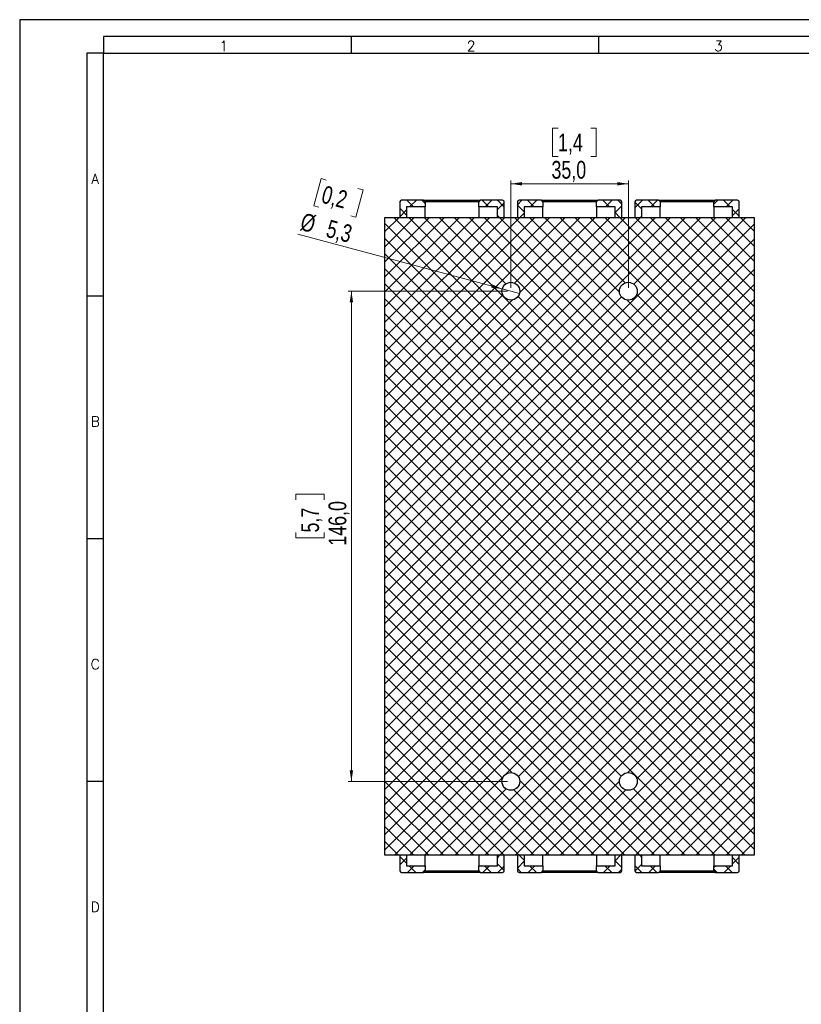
# Model space of a CAD drawing. Header units: millimetres. Extents: x 0 to 841, y 0 to 594.
# Tile 4 of 22: x 0 to 233, y 301 to 594. Entities that reach past the tile are written whole.
import ezdxf

# ---------------------------------------------------------------- set-up
doc = ezdxf.new("R2010")
doc.units = ezdxf.units.MM
doc.layers.add('FORMATO', color=7, linetype='Continuous')
doc.styles.add('SLDTEXTSTYLE0', font='ROMANS')
doc.styles.add('SLDTEXTSTYLE3', font='TXT', dxfattribs={"width": 0.75})
doc.dimstyles.new('SLDDIMSTYLE0', dxfattribs={"dimtxt": 5.291667, "dimasz": 3.302, "dimexe": 0, "dimexo": 0.0625, "dimgap": 1.322917, "dimtad": 1, "dimdec": 1, "dimrnd": 1e-09, "dimzin": 12, "dimdsep": 46, "dimtxsty": 'SLDTEXTSTYLE3', "dimsah": 1, "dimcen": 0.09, "dimadec": 0, "dimazin": 3, "dimtfac": 1, "dimtdec": 1, "dimtofl": 0, "dimtmove": 0, "dimatfit": 3, "dimfxl": 1, "dimfrac": 2, "dimtolj": 1, "dimtzin": 12, "dimarcsym": 0})
doc.dimstyles.new('SLDDIMSTYLE2', dxfattribs={"dimtxt": 5.291667, "dimasz": 3.302, "dimexe": 0, "dimexo": 0.0625, "dimgap": 1.322917, "dimtad": 1, "dimdec": 1, "dimrnd": 1e-09, "dimzin": 12, "dimdsep": 46, "dimtxsty": 'SLDTEXTSTYLE3', "dimblk1": 'NONE', "dimsah": 1, "dimcen": 0, "dimadec": 0, "dimazin": 3, "dimtfac": 1, "dimtdec": 1, "dimtmove": 0, "dimatfit": 3, "dimldrblk": 'NONE', "dimfxl": 1, "dimfrac": 2, "dimtolj": 1, "dimtzin": 12, "dimarcsym": 0})

# ---------------------------------------------------------------- blocks, each defined once
blk = doc.blocks.new('_D_11')
at = {"color": 7, "linetype": 'Continuous', "lineweight": 0}
for p, q in [((160.35, 561.66), (158.74, 561.66)), ((158.74, 561.66), (158.74, 553.25)), ((170.12, 561.66), (171.73, 561.66)), ((171.73, 561.66), (171.73, 553.25)), ((158.74, 553.25), (160.35, 553.25)), ((171.73, 553.25), (170.12, 553.25)), ((146.31, 514.13), (146.31, 546.13)), ((181.31, 514.13), (181.31, 546.13)), ((146.31, 545.13), (181.31, 545.13))]:
    blk.add_line(p, q, dxfattribs=at)
at = {"color": 7, "linetype": 'Continuous', "lineweight": 18}
for points in [[(146.31, 545.13), (149.61, 544.62), (149.61, 545.63)], [(181.31, 545.13), (178, 545.63), (178, 544.62)]]:
    blk.add_solid(points, dxfattribs=at)
at = {"color": 7, "linetype": 'Continuous', "lineweight": 18, "char_height": 5.292, "attachment_point": 1, "style": 'SLDTEXTSTYLE3'}
for s, insert in [('1,4', (160.35, 560.08)), ('35,0', (158.4, 551.95))]:
    blk.add_mtext(s, dxfattribs=dict(at, insert=insert))
blk = doc.blocks.new('_D_12')
at = {"color": 7, "linetype": 'Continuous', "lineweight": 0}
for p, q in [((145.31, 513.13), (97.81, 513.13)), ((98.81, 513.13), (98.81, 367.13)), ((82.27, 451.03), (82.27, 452.64)), ((82.27, 452.64), (90.68, 452.64)), ((90.68, 452.64), (90.68, 451.03)), ((82.27, 441.26), (82.27, 439.65)), ((90.68, 439.65), (90.68, 441.26)), ((82.27, 439.65), (90.68, 439.65)), ((145.31, 367.13), (97.81, 367.13))]:
    blk.add_line(p, q, dxfattribs=at)
at = {"color": 7, "linetype": 'Continuous', "lineweight": 18}
for points in [[(98.81, 513.13), (98.3, 509.82), (99.31, 509.82)], [(98.81, 367.13), (99.31, 370.43), (98.3, 370.43)]]:
    blk.add_solid(points, dxfattribs=at)
at = {"color": 7, "linetype": 'Continuous', "lineweight": 18, "char_height": 5.292, "attachment_point": 1, "rotation": 90, "style": 'SLDTEXTSTYLE3'}
for s, insert in [('146,0', (91.99, 437.35)), ('5,7', (83.86, 441.26))]:
    blk.add_mtext(s, dxfattribs=dict(at, insert=insert))
blk = doc.blocks.new('_D_13')
at = {"color": 7, "linetype": 'Continuous', "lineweight": 0}
for p, q in [((89.77, 546.66), (87.59, 538.54)), ((91.32, 546.25), (89.77, 546.66)), ((102.32, 543.3), (100.14, 535.18)), ((100.76, 543.72), (102.32, 543.3)), ((87.59, 538.54), (89.15, 538.13)), ((100.14, 535.18), (98.59, 535.6)), ((143.75, 513.81), (82.87, 530.12)), ((143.75, 513.81), (148.87, 512.44))]:
    blk.add_line(p, q, dxfattribs=at)
at = {"color": 7, "linetype": 'Continuous', "lineweight": 18}
blk.add_solid([(143.75, 513.81), (140.69, 515.16), (140.43, 514.18)], dxfattribs=at)
at = {"color": 7, "linetype": 'Continuous', "lineweight": 18, "char_height": 5.292, "attachment_point": 1, "rotation": 345, "style": 'SLDTEXTSTYLE3'}
for s, insert in [('0,2', (90.91, 544.71)), ('%%c', (84.6, 536.59)), ('5,3', (92.32, 534.52))]:
    blk.add_mtext(s, dxfattribs=dict(at, insert=insert))
blk = doc.blocks.new('_None')

msp = doc.modelspace()

# ---------------------------------------------------------------- hatches: boundary and pattern name
at = {"linetype": 'Continuous', "lineweight": 18}
h = msp.add_hatch(dxfattribs=at)
h.set_pattern_fill('ANSI37', style=0)
edge = h.paths.add_edge_path(flags=0)
edge.add_line((113.257, 539.725), (113.257, 535.125))
edge.add_line((113.257, 535.125), (115.257, 535.125))
edge.add_line((115.257, 535.125), (115.257, 538.225))
edge.add_line((115.257, 538.225), (120.807, 538.225))
edge.add_line((120.807, 538.225), (120.807, 539.725))
edge.add_arc((120.307, 539.725), 0.5, 0, 90)
edge.add_line((120.307, 540.225), (113.757, 540.225))
edge.add_arc((113.757, 539.725), 0.5, 90, 180)
h = msp.add_hatch(dxfattribs=at)
h.set_pattern_fill('ANSI37', style=0)
edge = h.paths.add_edge_path(flags=0)
edge.add_arc((143.857, 539.725), 0.5, 0, 90)
edge.add_line((143.857, 540.225), (137.307, 540.225))
edge.add_arc((137.307, 539.725), 0.5, 90, 180)
edge.add_line((136.807, 539.725), (136.807, 538.225))
edge.add_line((136.807, 538.225), (142.357, 538.225))
edge.add_line((142.357, 538.225), (142.357, 535.125))
edge.add_line((142.357, 535.125), (144.357, 535.125))
edge.add_line((144.357, 535.125), (144.357, 539.725))
h = msp.add_hatch(dxfattribs=at)
h.set_pattern_fill('ANSI37', style=0)
edge = h.paths.add_edge_path(flags=0)
edge.add_line((148.257, 539.725), (148.257, 535.125))
edge.add_line((148.257, 535.125), (150.257, 535.125))
edge.add_line((150.257, 535.125), (150.257, 538.225))
edge.add_line((150.257, 538.225), (155.807, 538.225))
edge.add_line((155.807, 538.225), (155.807, 539.725))
edge.add_arc((155.307, 539.725), 0.5, 0, 90)
edge.add_line((155.307, 540.225), (148.757, 540.225))
edge.add_arc((148.757, 539.725), 0.5, 90, 180)
h = msp.add_hatch(dxfattribs=at)
h.set_pattern_fill('ANSI37', style=0)
edge = h.paths.add_edge_path(flags=0)
edge.add_arc((178.857, 539.725), 0.5, 0, 90)
edge.add_line((178.857, 540.225), (172.307, 540.225))
edge.add_arc((172.307, 539.725), 0.5, 90, 180)
edge.add_line((171.807, 539.725), (171.807, 538.225))
edge.add_line((171.807, 538.225), (177.357, 538.225))
edge.add_line((177.357, 538.225), (177.357, 535.125))
edge.add_line((177.357, 535.125), (179.357, 535.125))
edge.add_line((179.357, 535.125), (179.357, 539.725))
h = msp.add_hatch(dxfattribs=at)
h.set_pattern_fill('ANSI37', style=0)
edge = h.paths.add_edge_path(flags=0)
edge.add_line((183.257, 539.725), (183.257, 535.125))
edge.add_line((183.257, 535.125), (185.257, 535.125))
edge.add_line((185.257, 535.125), (185.257, 538.225))
edge.add_line((185.257, 538.225), (190.807, 538.225))
edge.add_line((190.807, 538.225), (190.807, 539.725))
edge.add_arc((190.307, 539.725), 0.5, 0, 90)
edge.add_line((190.307, 540.225), (183.757, 540.225))
edge.add_arc((183.757, 539.725), 0.5, 90, 180)
h = msp.add_hatch(dxfattribs=at)
h.set_pattern_fill('ANSI37', style=0)
edge = h.paths.add_edge_path(flags=0)
edge.add_arc((213.857, 539.725), 0.5, 0, 90)
edge.add_line((213.857, 540.225), (207.307, 540.225))
edge.add_arc((207.307, 539.725), 0.5, 90, 180)
edge.add_line((206.807, 539.725), (206.807, 538.225))
edge.add_line((206.807, 538.225), (212.357, 538.225))
edge.add_line((212.357, 538.225), (212.357, 535.125))
edge.add_line((212.357, 535.125), (214.357, 535.125))
edge.add_line((214.357, 535.125), (214.357, 539.725))
h = msp.add_hatch(dxfattribs=at)
h.set_pattern_fill('ANSI37', style=0)
h.paths.add_polyline_path([(108.807, 345.125), (218.807, 345.125), (218.807, 535.125), (108.807, 535.125)], flags=0)
edge = h.paths.add_edge_path(flags=0)
edge.add_arc((181.307, 367.125), 2.65, 0, 360)
edge = h.paths.add_edge_path(flags=0)
edge.add_arc((146.307, 513.125), 2.65, 0, 360)
edge = h.paths.add_edge_path(flags=0)
edge.add_arc((181.307, 513.125), 2.65, 0, 360)
edge = h.paths.add_edge_path(flags=0)
edge.add_arc((146.307, 367.125), 2.65, 0, 360)
h = msp.add_hatch(dxfattribs=at)
h.set_pattern_fill('ANSI37', style=0)
edge = h.paths.add_edge_path(flags=0)
edge.add_arc((113.757, 340.525), 0.5, 180, 270)
edge.add_line((113.757, 340.025), (120.307, 340.025))
edge.add_arc((120.307, 340.525), 0.5, 270, 360)
edge.add_line((120.807, 340.525), (120.807, 342.025))
edge.add_line((120.807, 342.025), (115.257, 342.025))
edge.add_line((115.257, 342.025), (115.257, 345.125))
edge.add_line((115.257, 345.125), (113.257, 345.125))
edge.add_line((113.257, 345.125), (113.257, 340.525))
h = msp.add_hatch(dxfattribs=at)
h.set_pattern_fill('ANSI37', style=0)
edge = h.paths.add_edge_path(flags=0)
edge.add_line((144.357, 340.525), (144.357, 345.125))
edge.add_line((144.357, 345.125), (142.357, 345.125))
edge.add_line((142.357, 345.125), (142.357, 342.025))
edge.add_line((142.357, 342.025), (136.807, 342.025))
edge.add_line((136.807, 342.025), (136.807, 340.525))
edge.add_arc((137.307, 340.525), 0.5, 180, 270)
edge.add_line((137.307, 340.025), (143.857, 340.025))
edge.add_arc((143.857, 340.525), 0.5, 270, 360)
h = msp.add_hatch(dxfattribs=at)
h.set_pattern_fill('ANSI37', style=0)
edge = h.paths.add_edge_path(flags=0)
edge.add_arc((148.757, 340.525), 0.5, 180, 270)
edge.add_line((148.757, 340.025), (155.307, 340.025))
edge.add_arc((155.307, 340.525), 0.5, 270, 360)
edge.add_line((155.807, 340.525), (155.807, 342.025))
edge.add_line((155.807, 342.025), (150.257, 342.025))
edge.add_line((150.257, 342.025), (150.257, 345.125))
edge.add_line((150.257, 345.125), (148.257, 345.125))
edge.add_line((148.257, 345.125), (148.257, 340.525))
h = msp.add_hatch(dxfattribs=at)
h.set_pattern_fill('ANSI37', style=0)
edge = h.paths.add_edge_path(flags=0)
edge.add_line((179.357, 340.525), (179.357, 345.125))
edge.add_line((179.357, 345.125), (177.357, 345.125))
edge.add_line((177.357, 345.125), (177.357, 342.025))
edge.add_line((177.357, 342.025), (171.807, 342.025))
edge.add_line((171.807, 342.025), (171.807, 340.525))
edge.add_arc((172.307, 340.525), 0.5, 180, 270)
edge.add_line((172.307, 340.025), (178.857, 340.025))
edge.add_arc((178.857, 340.525), 0.5, 270, 360)
h = msp.add_hatch(dxfattribs=at)
h.set_pattern_fill('ANSI37', style=0)
edge = h.paths.add_edge_path(flags=0)
edge.add_arc((183.757, 340.525), 0.5, 180, 270)
edge.add_line((183.757, 340.025), (190.307, 340.025))
edge.add_arc((190.307, 340.525), 0.5, 270, 360)
edge.add_line((190.807, 340.525), (190.807, 342.025))
edge.add_line((190.807, 342.025), (185.257, 342.025))
edge.add_line((185.257, 342.025), (185.257, 345.125))
edge.add_line((185.257, 345.125), (183.257, 345.125))
edge.add_line((183.257, 345.125), (183.257, 340.525))
h = msp.add_hatch(dxfattribs=at)
h.set_pattern_fill('ANSI37', style=0)
edge = h.paths.add_edge_path(flags=0)
edge.add_line((214.357, 340.525), (214.357, 345.125))
edge.add_line((214.357, 345.125), (212.357, 345.125))
edge.add_line((212.357, 345.125), (212.357, 342.025))
edge.add_line((212.357, 342.025), (206.807, 342.025))
edge.add_line((206.807, 342.025), (206.807, 340.525))
edge.add_arc((207.307, 340.525), 0.5, 180, 270)
edge.add_line((207.307, 340.025), (213.857, 340.025))
edge.add_arc((213.857, 340.525), 0.5, 270, 360)

# ---------------------------------------------------------------- linework, layer by layer
at = {"color": 7, "linetype": 'Continuous', "lineweight": 25}
for p, q in [((113.257, 539.725), (113.257, 535.125)), ((120.307, 540.225), (113.757, 540.225)), ((120.307, 540.225), (137.307, 540.225)), ((120.807, 539.725), (120.807, 538.225)), ((136.807, 539.725), (120.807, 539.725)), ((136.807, 538.225), (136.807, 539.725)), ((143.857, 540.225), (137.307, 540.225)), ((144.357, 535.125), (144.357, 539.725)), ((148.257, 539.725), (148.257, 535.125)), ((155.307, 540.225), (148.757, 540.225)), ((155.307, 540.225), (172.307, 540.225)), ((155.807, 539.725), (155.807, 538.225)), ((171.807, 539.725), (155.807, 539.725)), ((171.807, 538.225), (171.807, 539.725)), ((178.857, 540.225), (172.307, 540.225)), ((179.357, 535.125), (179.357, 539.725)), ((183.257, 539.725), (183.257, 535.125)), ((190.307, 540.225), (183.757, 540.225)), ((190.307, 540.225), (207.307, 540.225)), ((190.807, 539.725), (190.807, 538.225)), ((206.807, 539.725), (190.807, 539.725)), ((206.807, 538.225), (206.807, 539.725)), ((213.857, 540.225), (207.307, 540.225)), ((214.357, 535.125), (214.357, 539.725)), ((120.807, 538.225), (115.257, 538.225)), ((115.257, 538.225), (115.257, 535.125)), ((120.807, 535.125), (120.807, 538.225)), ((142.357, 538.225), (136.807, 538.225)), ((136.807, 538.225), (136.807, 535.125)), ((142.357, 535.125), (142.357, 538.225)), ((155.807, 538.225), (150.257, 538.225)), ((150.257, 538.225), (150.257, 535.125)), ((155.807, 535.125), (155.807, 538.225)), ((177.357, 538.225), (171.807, 538.225)), ((171.807, 538.225), (171.807, 535.125)), ((177.357, 535.125), (177.357, 538.225)), ((190.807, 538.225), (185.257, 538.225)), ((185.257, 538.225), (185.257, 535.125)), ((190.807, 535.125), (190.807, 538.225)), ((212.357, 538.225), (206.807, 538.225)), ((206.807, 538.225), (206.807, 535.125)), ((212.357, 535.125), (212.357, 538.225)), ((108.807, 345.125), (108.807, 535.125)), ((108.807, 535.125), (218.807, 535.125)), ((113.257, 535.125), (115.257, 535.125)), ((142.357, 535.125), (144.357, 535.125)), ((148.257, 535.125), (150.257, 535.125)), ((177.357, 535.125), (179.357, 535.125)), ((183.257, 535.125), (185.257, 535.125)), ((212.357, 535.125), (214.357, 535.125)), ((218.807, 535.125), (218.807, 345.125)), ((218.807, 345.125), (108.807, 345.125)), ((113.257, 345.125), (113.257, 340.525)), ((115.257, 345.125), (113.257, 345.125)), ((115.257, 345.125), (115.257, 342.025)), ((120.807, 342.025), (120.807, 345.125)), ((136.807, 345.125), (136.807, 342.025)), ((144.357, 345.125), (142.357, 345.125)), ((142.357, 342.025), (142.357, 345.125)), ((144.357, 340.525), (144.357, 345.125)), ((150.257, 345.125), (148.257, 345.125)), ((148.257, 345.125), (148.257, 340.525)), ((150.257, 345.125), (150.257, 342.025)), ((155.807, 342.025), (155.807, 345.125)), ((171.807, 345.125), (171.807, 342.025)), ((179.357, 345.125), (177.357, 345.125)), ((177.357, 342.025), (177.357, 345.125)), ((179.357, 340.525), (179.357, 345.125)), ((183.257, 345.125), (183.257, 340.525)), ((185.257, 345.125), (183.257, 345.125)), ((185.257, 345.125), (185.257, 342.025)), ((190.807, 342.025), (190.807, 345.125)), ((206.807, 345.125), (206.807, 342.025)), ((214.357, 345.125), (212.357, 345.125)), ((212.357, 342.025), (212.357, 345.125)), ((214.357, 340.525), (214.357, 345.125)), ((115.257, 342.025), (120.807, 342.025)), ((120.807, 342.025), (120.807, 340.525)), ((120.807, 340.525), (136.807, 340.525)), ((136.807, 340.525), (136.807, 342.025)), ((136.807, 342.025), (142.357, 342.025)), ((150.257, 342.025), (155.807, 342.025)), ((155.807, 342.025), (155.807, 340.525)), ((155.807, 340.525), (171.807, 340.525)), ((171.807, 340.525), (171.807, 342.025)), ((171.807, 342.025), (177.357, 342.025)), ((185.257, 342.025), (190.807, 342.025)), ((190.807, 342.025), (190.807, 340.525)), ((190.807, 340.525), (206.807, 340.525)), ((206.807, 340.525), (206.807, 342.025)), ((206.807, 342.025), (212.357, 342.025)), ((113.757, 340.025), (120.307, 340.025)), ((137.307, 340.025), (120.307, 340.025)), ((137.307, 340.025), (143.857, 340.025)), ((148.757, 340.025), (155.307, 340.025)), ((172.307, 340.025), (155.307, 340.025)), ((172.307, 340.025), (178.857, 340.025)), ((183.757, 340.025), (190.307, 340.025)), ((207.307, 340.025), (190.307, 340.025)), ((207.307, 340.025), (213.857, 340.025))]:
    msp.add_line(p, q, dxfattribs=at)
for centre in [(146.307, 513.125), (181.307, 513.125), (146.307, 367.125), (181.307, 367.125)]:
    msp.add_circle(centre, 2.65, dxfattribs=at)
for centre, start, end in [((113.757, 539.725), 90, 180), ((120.307, 539.725), 0, 90), ((137.307, 539.725), 90, 180), ((143.857, 539.725), 0, 90), ((148.757, 539.725), 90, 180), ((155.307, 539.725), 0, 90), ((172.307, 539.725), 90, 180), ((178.857, 539.725), 0, 90), ((183.757, 539.725), 90, 180), ((190.307, 539.725), 0, 90), ((207.307, 539.725), 90, 180), ((213.857, 539.725), 0, 90), ((113.757, 340.525), 180, 270), ((120.307, 340.525), 270, 0), ((137.307, 340.525), 180, 270), ((143.857, 340.525), 270, 0), ((148.757, 340.525), 180, 270), ((155.307, 340.525), 270, 0), ((172.307, 340.525), 180, 270), ((178.857, 340.525), 270, 0), ((183.757, 340.525), 180, 270), ((190.307, 340.525), 270, 0), ((207.307, 340.525), 180, 270), ((213.857, 340.525), 270, 0)]:
    msp.add_arc(centre, 0.5, start, end, dxfattribs=at)
at = {"layer": 'FORMATO'}
for p, q in [((841, 594), (0, 594)), ((0, 594), (0, 0)), ((836, 589), (25, 589)), ((25, 589), (25, 584)), ((98.7, 589), (98.7, 584)), ((172.4, 589), (172.4, 584)), ((20, 584), (20, 5)), ((25, 584), (20, 584)), ((25, 584), (836, 584)), ((25, 5), (25, 584)), ((25, 511.7), (20, 511.7)), ((25, 439.4), (20, 439.4)), ((25, 367.1), (20, 367.1))]:
    msp.add_line(p, q, dxfattribs=at)

# ---------------------------------------------------------------- texts
at = {"layer": 'FORMATO', "char_height": 3, "attachment_point": 2, "style": 'SLDTEXTSTYLE0'}
for s, insert in [('1', (60.757, 587.663)), ('2', (134.457, 587.663)), ('3', (208.157, 587.663)), ('A', (22.484, 548.138)), ('B', (22.503, 475.838)), ('C', (22.503, 403.538)), ('D', (22.503, 331.238))]:
    msp.add_mtext(s, dxfattribs=dict(at, insert=insert))

# ---------------------------------------------------------------- dimensions: what is measured, and where the dimension line sits
at = {"color": 7, "linetype": 'Continuous', "lineweight": 18}
dim = msp.add_linear_dim(base=(181.307, 545.125), p1=(146.307, 513.125), p2=(181.307, 513.125), dimstyle='SLDDIMSTYLE0', dxfattribs=at)
dim.commit()
dim.dimension.update_dxf_attribs({"geometry": '_D_11', "text_midpoint": (165.238, 545.125), "dimtype": 160})
dim = msp.add_diameter_dim_2p(p1=(148.866, 512.439), p2=(143.747, 513.811), dimstyle='SLDDIMSTYLE2', dxfattribs=at)
dim.commit()
dim.dimension.update_dxf_attribs({"geometry": '_D_13', "text_midpoint": (90.706, 528.023), "dimtype": 163})
dim = msp.add_linear_dim(base=(98.807, 367.125), p1=(146.307, 513.125), p2=(146.307, 367.125), angle=90, dimstyle='SLDDIMSTYLE0', dxfattribs=at)
dim.commit()
dim.dimension.update_dxf_attribs({"geometry": '_D_12', "text_midpoint": (98.807, 446.146), "dimtype": 160})

doc.saveas('drawing.dxf')
